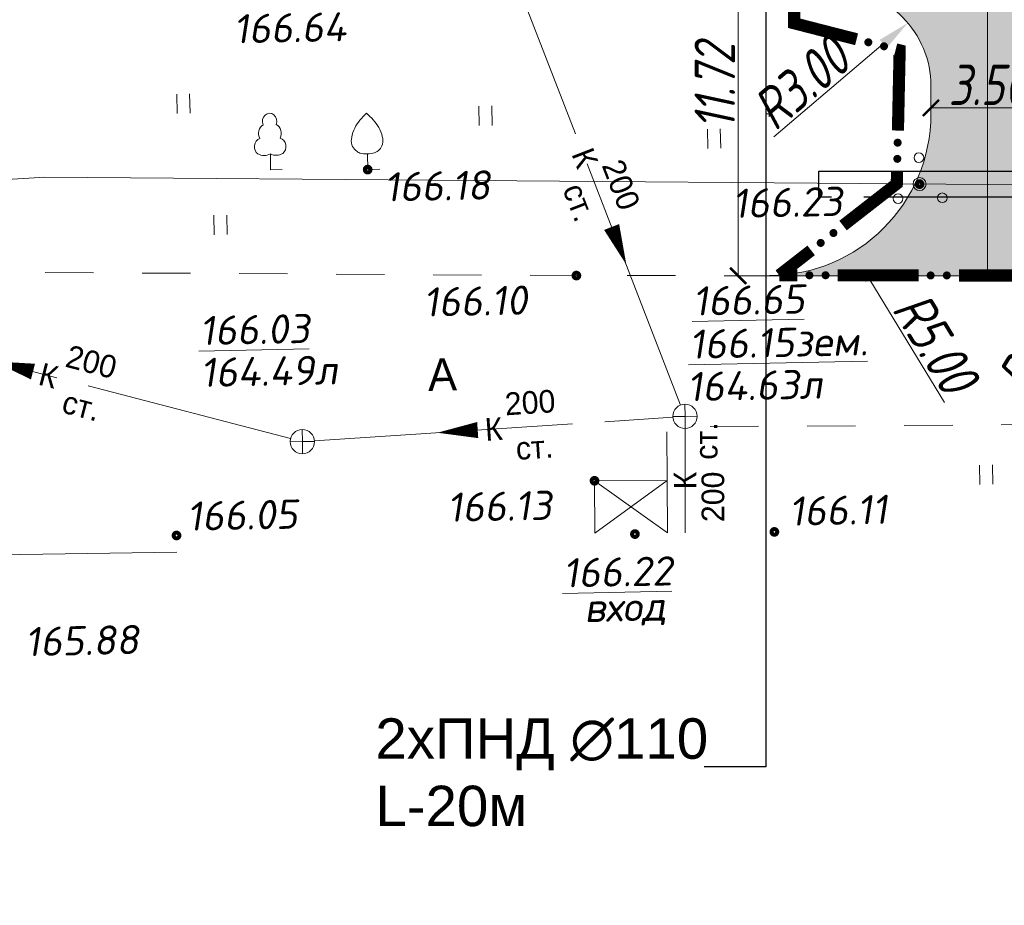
# Model space of a CAD drawing. Header units: millimetres. Extents: x 523431 to 527346, y -48565 to -47721.
# Tile 139 of 221: x 525981 to 526042, y -48455 to -48400. Entities that reach past the tile are written whole.
import ezdxf
from ezdxf import colors
from ezdxf.entities.mleader import LeaderData, LeaderLine
from ezdxf.enums import TextEntityAlignment as Align
from ezdxf.math import Vec2, Vec3

# ---------------------------------------------------------------- set-up
doc = ezdxf.new("R2010")
doc.units = ezdxf.units.MM
for name, pattern in [('LU024', [3, 1.5, -1.5]), ('LU197', [9, 8, -1]), ('осевая', [50.800000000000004, 31.75, -6.35, 6.35, -6.35])]:
    doc.linetypes.add(name, pattern=pattern)
doc.layers.get('Defpoints').update_dxf_attribs({"color": 140})
for name, color, linetype, lineweight in [('02 План', 7, 'Continuous', 25), ('ELEKTROSET_', 6, 'LU1191', 9), ('KANALIZACIA', 1, 'LU197', 13), ('OTMETKI', 7, 'Continuous', 13), ('SWAZ_', 1, 'LU133', 9), ('TEXT', 7, 'Continuous', 13), ('TOPOGRAFIA', 7, 'Continuous', 13), ('ГП ГП', 10, 'ОПС_W2', 30), ('ГП Размеры', 10, 'ОПС_W2', 30), ('электрика', 1, 'Continuous', 40)]:
    doc.layers.add(name, color=color, linetype=linetype, lineweight=lineweight)
doc.layers.add('A_GRANIC', color=7, linetype='Continuous')
doc.layers.add('ГП СЕТИ', color=7, linetype='Continuous')
doc.styles.add('SIMPLEX_K', font='txt')
doc.styles.add('Standard_k', font='simplex.shx', dxfattribs={"oblique": 10})
doc.styles.add('Мой', font='isocpeui.ttf', dxfattribs={"width": 0.8, "height": 1.25})
doc.styles.add('ОПС', font='arial.ttf')
doc.styles.add('СГЕНЕРИР_СТИЛЬ_1', font='times.ttf')
doc.linetypes.add('LU1191', pattern='A,1,-2,0.29,[131,ltypeshp01.shx,S=1.3,R=180,X=0.9229999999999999,Y=0.65],0.29,[131,ltypeshp01.shx,S=1.3,R=180,X=1.3,Y=0.65],5,[131,ltypeshp01.shx,S=1.3,R=0,X=-1.3,Y=-0.65],0.58,[131,ltypeshp01.shx,S=1.3,R=0,X=-1.3,Y=-0.65],-2,3', length=14.16)
doc.linetypes.add('LU133', pattern='A,6,[133,ltypeshp.shx,S=0.25,R=0,X=-3,Y=0],-2', length=8)
doc.linetypes.add('ОПС_W2', pattern='A,10,-0.5,["W2",ОПС,S=1,R=0,X=0,Y=-0.5],-2.5', length=13)
doc.dimstyles.new('мой', dxfattribs={"dimtxt": 1.25, "dimasz": 0.5, "dimexe": 0.18, "dimexo": 0.0625, "dimgap": 0.09, "dimtad": 1, "dimzin": 0, "dimdsep": 46, "dimtxsty": 'Мой', "dimblk": 'ARCHTICK', "dimcen": 0.09, "dimclrd": 5, "dimclre": 5, "dimclrt": 5, "dimadec": 0, "dimazin": 0, "dimtfac": 1, "dimtofl": 0, "dimtmove": 1, "dimatfit": 3, "dimfxl": 0, "dimtolj": 1, "dimtzin": 0, "dimlwd": 15, "dimlwe": 15, "dimarcsym": 0})

# ---------------------------------------------------------------- blocks, each defined once
blk = doc.blocks.new('Pk_blok')
at = {"color": 0, "linetype": 'Continuous', "lineweight": 13, "const_width": 0.25}
blk.add_lwpolyline([(-0.175, 0, 1), (0.175, 0, 1)], format="xyb", close=True, dxfattribs=at)
blk = doc.blocks.new('KK_blok')
at = {"color": 0, "linetype": 'Continuous', "lineweight": 13}
for q in [(4.592273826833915e-17, 0.75), (-0.75, 9.18454765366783e-17), (-1.377682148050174e-16, -0.75), (0.75, -1.836909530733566e-16)]:
    blk.add_line((0, 0), q, dxfattribs=at)
blk.add_circle((0, 0), 0.75, dxfattribs=at)
blk = doc.blocks.new('U3882')
at = {"layer": 'TOPOGRAFIA'}
blk.add_lwpolyline([(0, 0.9794138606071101), (0, 0), (0.7625562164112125, 0.00207088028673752)], dxfattribs=at)
blk.add_open_spline([(0, 3.4902818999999), (0.1413497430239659, 3.350951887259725), (0.4180826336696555, 3.078173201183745), (0.7648066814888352, 2.59542138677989), (0.9660154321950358, 2.077771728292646), (0.9982355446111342, 1.560509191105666), (0.7743433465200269, 1.193416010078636), (0.419890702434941, 0.9897153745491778), (0.0006247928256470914, 0.9742393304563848), (-0.4124746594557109, 0.986662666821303), (-0.7599777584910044, 1.193398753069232), (-1.001415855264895, 1.549069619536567), (-0.9650760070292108, 2.07852754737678), (-0.7650761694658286, 2.595204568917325), (-0.4180123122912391, 3.078229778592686), (-0.1413259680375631, 3.350971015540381), (0, 3.4902818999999)], degree=3, knots=[0, 0, 0, 0, 0.6056083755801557, 1.185653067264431, 1.776143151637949, 2.240838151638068, 2.64244907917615, 2.990040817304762, 3.470374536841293, 3.950708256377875, 4.268678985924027, 4.696621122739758, 5.161316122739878, 5.751806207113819, 6.331850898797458, 6.937459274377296, 6.937459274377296, 6.937459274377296, 6.937459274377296], dxfattribs=at)
blk = doc.blocks.new('U388')
at = {"layer": 'TOPOGRAFIA'}
for p, q in [((0, 0.9806231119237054), (0, 0)), ((0, 0), (0.7200000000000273, 0.002031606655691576))]:
    blk.add_line(p, q, dxfattribs=at)
for centre, major_axis, ratio, start_param, end_param in [((0, 3.004683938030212), (4.160164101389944e-16, 0.4953160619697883), 0.9000000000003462, 4.281298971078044, 8.285071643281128), ((-0.1460103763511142, 2.251308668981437), (-4.133707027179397e-14, 0.617547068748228), 0.8999999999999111, 0.4847449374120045, 2.084744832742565), ((0.1460103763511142, 2.251308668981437), (4.128832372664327e-14, 0.6175470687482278), 0.8999999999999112, 4.19844047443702, 5.798440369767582), ((-0.4977695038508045, 1.437670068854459), (1.712278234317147e-12, 0.5307801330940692), 0.8999999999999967, 0.2804679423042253, 2.547920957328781), ((0.4977695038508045, 1.437670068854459), (-1.712874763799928e-12, 0.5307801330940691), 0.8999999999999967, 3.735264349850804, 6.00271736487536), ((-0.3662926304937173, 1.884971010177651), (1.42535125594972e-12, 0.991709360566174), 0.9000000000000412, 2.678506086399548, 3.564479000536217), ((0.3662926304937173, 1.884971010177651), (-1.427068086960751e-12, 0.9917093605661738), 0.9000000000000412, 2.718706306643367, 3.604679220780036)]:
    blk.add_ellipse(centre, major_axis=major_axis, ratio=ratio, start_param=start_param, end_param=end_param, dxfattribs=at)
blk = doc.blocks.new('U394')
for centre, radius in [((-0.007333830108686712, 1.633033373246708), 0.3), ((0, 0), 0.4), ((-1.344137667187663, -0.8689467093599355), 0.3), ((1.388695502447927, -0.8773993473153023), 0.3)]:
    blk.add_circle(centre, radius)
blk = doc.blocks.new('U401t')
at = {"layer": 'TOPOGRAFIA'}
for p, q in [((-0.4000000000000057, 0), (-0.4000000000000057, 1.199999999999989)), ((0.4000000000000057, 0), (0.4000000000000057, 1.199999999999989))]:
    blk.add_line(p, q, dxfattribs=at)
blk = doc.blocks.new('_ArchTick')
at = {"color": 0, "linetype": 'ByBlock', "const_width": 0.15}
blk.add_lwpolyline([(-0.5, -0.5), (0.5, 0.5)], dxfattribs=at)
blk = doc.blocks.new('*D59')
at = {"layer": 'Defpoints', "color": 0, "linetype": 'ByBlock', "transparency": 16777216}
for p in [(42.76583060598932, 18.00581616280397), (39.26583060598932, 17.60295186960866), (39.26583060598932, 16.99544472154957)]:
    blk.add_point(p, dxfattribs=at)
at = {"layer": 'ГП Размеры', "color": 5, "linetype": 'Continuous', "lineweight": 15, "transparency": 16777216}
for p, q in [((42.76583060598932, 17.94331616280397), (42.76583060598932, 16.81544472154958)), ((39.26583060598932, 17.54045186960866), (39.26583060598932, 16.81544472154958)), ((42.76583060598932, 16.99544472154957), (39.26583060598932, 16.99544472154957))]:
    blk.add_line(p, q, dxfattribs=at)
at = {"layer": 'ГП Размеры', "color": 5, "linetype": 'ByBlock', "lineweight": 15, "transparency": 16777216, "xscale": 0.5, "yscale": 0.5, "zscale": 0.5, "rotation": 180}
blk.add_blockref('_ArchTick', (39.26583060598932, 16.99544472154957), dxfattribs=at)
at = {"layer": 'ГП Размеры', "color": 5, "linetype": 'ByBlock', "lineweight": 15, "transparency": 16777216, "xscale": 0.5, "yscale": 0.5, "zscale": 0.5}
blk.add_blockref('_ArchTick', (42.76583060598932, 16.99544472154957), dxfattribs=at)
at = {"layer": 'ГП Размеры', "color": 5, "linetype": 'ByBlock', "lineweight": 0, "transparency": 16777216, "insert": (41.01583060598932, 17.71044472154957), "char_height": 1.25, "attachment_point": 5, "style": 'Мой'}
blk.add_mtext('\\A1;3.50', dxfattribs=at)
blk = doc.blocks.new('*D60')
at = {"layer": 'Defpoints', "color": 0, "linetype": 'ByBlock', "transparency": 16777216}
for p in [(39.26583060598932, 23.52967814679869), (33.3047708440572, 11.8052554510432), (40.50462354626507, 11.80525545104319)]:
    blk.add_point(p, dxfattribs=at)
at = {"layer": 'ГП Размеры', "color": 5, "linetype": 'Continuous', "lineweight": 15, "transparency": 16777216}
for p, q in [((39.20333060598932, 23.52967814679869), (33.12477084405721, 23.52967814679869)), ((33.30477084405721, 23.52967814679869), (33.3047708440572, 11.8052554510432)), ((40.44212354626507, 11.80525545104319), (33.1247708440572, 11.8052554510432))]:
    blk.add_line(p, q, dxfattribs=at)
at = {"layer": 'ГП Размеры', "color": 5, "linetype": 'ByBlock', "lineweight": 15, "transparency": 16777216, "xscale": 0.5, "yscale": 0.5, "zscale": 0.5}
for p, rotation in [((33.30477084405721, 23.52967814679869), 90), ((33.3047708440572, 11.8052554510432), 270)]:
    blk.add_blockref('_ArchTick', p, dxfattribs=dict(at, rotation=rotation))
at = {"layer": 'ГП Размеры', "color": 5, "linetype": 'ByBlock', "lineweight": 0, "transparency": 16777216, "insert": (32.58172160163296, 17.66746679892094), "char_height": 1.25, "attachment_point": 5, "rotation": 90, "style": 'Мой'}
blk.add_mtext('\\A1;11.72', dxfattribs=at)
blk = doc.blocks.new('*U52')
at = {"layer": 'A_GRANIC', "linetype": 'Continuous', "lineweight": 0, "ltscale": 0.5}
for points in [[(213745.8173150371, 189785.20040745, 1), (213746.0673072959, 189785.1984400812, 1)], [(213746.3172995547, 189785.1964727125, 1), (213746.5672918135, 189785.1945053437, 1)], [(213749.5671989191, 189785.1708969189, 1), (213749.8171911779, 189785.1689295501, 1)], [(213750.0671834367, 189785.1669621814, 1), (213750.3171756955, 189785.1649948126, 1)], [(213753.3170828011, 189785.1413863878, 1), (213753.5670750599, 189785.139419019, 1)], [(213753.8170673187, 189785.1374516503, 1), (213754.0670595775, 189785.1354842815, 1)], [(213757.7076182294, 189784.7318589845, 1), (213757.709138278, 189784.4818636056, 1)], [(213757.7106583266, 189784.2318682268, 1), (213757.7121783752, 189783.9818728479, 1)], [(213733.1340406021, 189783.7325866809, 1), (213733.3840202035, 189783.735780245, 1)], [(213733.633999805, 189783.7389738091, 1), (213733.8839794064, 189783.7421673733, 1)], [(213737.8390067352, 189783.8187801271, 1), (213738.088999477, 189783.8168751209, 1)], [(213738.3389922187, 189783.8149701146, 1), (213738.5889849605, 189783.8130651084, 1)], [(213741.5888978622, 189783.7902050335, 1), (213741.8388906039, 189783.7883000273, 1)], [(213742.0888833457, 189783.786395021, 1), (213742.3388760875, 189783.7844900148, 1)], [(213757.7304189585, 189780.9819283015, 1), (213757.7319390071, 189780.7319329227, 1)], [(213732.7567427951, 189780.4509608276, 1), (213732.7569204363, 189780.7009607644, 1)], [(213732.7563875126, 189779.9509609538, 1), (213732.7565651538, 189780.2009608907, 1)], [(213757.7334590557, 189780.4819375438, 1), (213757.7349791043, 189780.231942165, 1)], [(213757.7532196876, 189777.2319976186, 1), (213757.7547397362, 189776.9820022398, 1)], [(213732.7540781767, 189776.7009617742, 1), (213732.7542558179, 189776.9509617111, 1)], [(213757.7562597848, 189776.7320068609, 1), (213757.7577798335, 189776.4820114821, 1)], [(213732.7537228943, 189776.2009619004, 1), (213732.7539005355, 189776.4509618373, 1)], [(213732.7514135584, 189772.9509627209, 1), (213732.7515911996, 189773.2009626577, 1)], [(213757.7760204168, 189773.4820669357, 1), (213757.7775404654, 189773.2320715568, 1)], [(213757.779060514, 189772.982076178, 1), (213757.7805805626, 189772.7320807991, 1)], [(213732.7510582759, 189772.4509628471, 1), (213732.7512359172, 189772.700962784, 1)], [(213757.7988211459, 189769.7321362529, 1), (213757.8003411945, 189769.482140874, 1)], [(213732.7487489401, 189769.2009636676, 1), (213732.7489265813, 189769.4509636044, 1)], [(213757.8018612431, 189769.2321454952, 1), (213757.8033812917, 189768.9821501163, 1)], [(213732.7483936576, 189768.7009637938, 1), (213732.7485712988, 189768.9509637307, 1)], [(213757.821621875, 189765.98220557, 1), (213757.8231419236, 189765.7322101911, 1)], [(213732.7460843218, 189765.4509646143, 1), (213732.746261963, 189765.7009645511, 1)], [(213757.8246619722, 189765.4822148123, 1), (213757.8261820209, 189765.2322194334, 1)], [(213732.7457290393, 189764.9509647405, 1), (213732.7459066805, 189765.2009646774, 1)], [(213735.1590351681, 189763.5737947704, 1), (213734.9168745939, 189763.635909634, 1)], [(213735.6433563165, 189763.4495650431, 1), (213735.4011957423, 189763.5116799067, 1)], [(213745.235071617, 189763.0098766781, 1), (213744.9850762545, 189763.0083539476, 1)], [(213745.7350623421, 189763.0129221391, 1), (213745.4850669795, 189763.0113994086, 1)], [(213748.9850020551, 189763.0327176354, 1), (213748.7350066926, 189763.031194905, 1)], [(213749.4849927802, 189763.0357630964, 1), (213749.2349974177, 189763.034240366, 1)], [(213752.7349324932, 189763.0555585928, 1), (213752.4849371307, 189763.0540358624, 1)], [(213753.2349232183, 189763.0586040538, 1), (213752.9849278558, 189763.0570813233, 1)], [(213756.4848629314, 189763.0783995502, 1), (213756.2348675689, 189763.0768768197, 1)], [(213756.9848536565, 189763.0814450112, 1), (213756.7348582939, 189763.0799222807, 1)], [(213741.2572264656, 189762.6107765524, 1), (213741.252015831, 189762.3608308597, 1)], [(213741.2468051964, 189762.110885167, 1), (213741.2415945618, 189761.8609394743, 1)], [(213735.9426350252, 189760.3758524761, 1), (213735.94799877, 189760.62579493, 1)], [(213735.9319075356, 189759.8759675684, 1), (213735.9372712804, 189760.1259100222, 1)], [(213742.5877499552, 189759.4076608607, 1), (213742.7600646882, 189759.2265320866, 1)], [(213742.9323794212, 189759.0454033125, 1), (213743.1046941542, 189758.8642745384, 1)], [(213733.861598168, 189757.6312858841, 1), (213734.0588602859, 189757.7848686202, 1)], [(213733.4670739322, 189757.3241204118, 1), (213733.6643360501, 189757.4777031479, 1)], [(213733.3403910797, 189756.4010377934, 1), (213733.0903913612, 189756.4014129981, 1)], [(213733.8403905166, 189756.400287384, 1), (213733.5903907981, 189756.4006625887, 1)], [(213737.0903868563, 189756.3954097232, 1), (213736.8403871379, 189756.3957849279, 1)], [(213737.5903862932, 189756.3946593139, 1), (213737.3403865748, 189756.3950345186, 1)], [(213740.840382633, 189756.3897816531, 1), (213740.5903829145, 189756.3901568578, 1)], [(213741.3403820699, 189756.3890312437, 1), (213741.0903823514, 189756.3894064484, 1)], [(213744.5903784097, 189756.3841535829, 1), (213744.3403786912, 189756.3845287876, 1)], [(213745.0903778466, 189756.3834031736, 1), (213744.8403781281, 189756.3837783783, 1)]]:
    blk.add_hatch(color=256, dxfattribs=at).paths.add_polyline_path(points, flags=0)
for points in [[(213742.5888688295, 189783.7825850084, 0.375, 0.375, 0), (213745.3518332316, 189783.7615305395, 0.375, 0.375, 0), (213745.442326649, 189785.203358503, 0.375, 0.375, 0), (213745.5673227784, 189785.2023748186, 0, 0, 0)], [(213754.3170518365, 189785.1335169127, 0.375, 0.375, 0), (213757.7053381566, 189785.1068520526, 0.375, 0.375, 0), (213757.7060981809, 189784.9818543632, 0, 0, 0)], [(213732.7570980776, 189780.9509607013, 0.375, 0.375, 0), (213732.7590712, 189783.7277963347, 0.375, 0.375, 0), (213732.8840610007, 189783.7293931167, 0, 0, 0)], [(213734.1339590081, 189783.7453609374, 0.375, 0.375, 0), (213737.4640176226, 189783.7879034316, 0.375, 0.375, 0), (213737.4640176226, 189783.8216376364, 0.375, 0.375, 0), (213737.5890139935, 189783.8206851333, 0, 0, 0)], [(213757.8277020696, 189764.9822240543, 0.375, 0.375, 0), (213757.8392277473, 189763.0866490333, 0.375, 0.375, 0), (213757.2348490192, 189763.0829677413, 0, 0, 0)], [(213734.6747140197, 189763.6980244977, 0.375, 0.375, 0), (213732.7451904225, 189764.1929526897, 0.375, 0.375, 0), (213732.7455513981, 189764.7009648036, 0, 0, 0)], [(213735.9533625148, 189760.8757373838, 0.375, 0.375, 0), (213736.0065971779, 189763.3563927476, 0.375, 0.375, 0), (213735.8855168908, 189763.3874501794, 0, 0, 0)], [(213744.7350808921, 189763.0068312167, 0.375, 0.375, 0), (213741.2650424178, 189762.985695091, 0.375, 0.375, 0), (213741.2624371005, 189762.8607222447, 0, 0, 0)], [(213741.2363839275, 189761.6109937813, 0.375, 0.375, 0), (213741.2204138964, 189760.8449372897, 0.375, 0.375, 0), (213742.4154352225, 189759.5887896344, 0, 0, 0)], [(213734.2561224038, 189757.9384513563, 0.375, 0.375, 0), (213735.9180970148, 189759.2324180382, 0.375, 0.375, 0), (213735.9265437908, 189759.6260251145, 0, 0, 0)], [(213743.2770088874, 189758.683145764, 0.375, 0.375, 0), (213745.4653774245, 189756.3828403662, 0.375, 0.375, 0), (213745.3403775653, 189756.3830279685, 0, 0, 0)]]:
    blk.add_lwpolyline(points, format="xyseb", dxfattribs=at)
at = {"layer": 'A_GRANIC', "linetype": 'Continuous', "lineweight": 0, "ltscale": 0.5, "const_width": 0.375}
for points in [[(213746.8172840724, 189785.1925379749), (213749.3172066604, 189785.1728642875)], [(213750.5671679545, 189785.1630274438), (213753.0670905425, 189785.1433537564)], [(213738.8389777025, 189783.8111601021), (213741.3389051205, 189783.7921100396)], [(213757.713698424, 189783.7318774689), (213757.7288989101, 189781.2319236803)], [(213732.7544334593, 189777.200961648), (213732.7562098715, 189779.7009610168)], [(213757.7364991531, 189779.981946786), (213757.7516996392, 189777.4819929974)], [(213757.7592998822, 189776.2320161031), (213757.7745003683, 189773.7320623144)], [(213732.7517688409, 189773.4509625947), (213732.7535452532, 189775.9509619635)], [(213757.7821006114, 189772.4820854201), (213757.7973010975, 189769.9821316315)], [(213732.7491042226, 189769.7009635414), (213732.7508806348, 189772.2009629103)], [(213757.8049013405, 189768.7321547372), (213757.8201018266, 189766.2322009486)], [(213732.7464396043, 189765.9509644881), (213732.7482160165, 189768.4509638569)], [(213748.4850113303, 189763.0296721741), (213745.9850577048, 189763.0144448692)], [(213752.2349417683, 189763.0525131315), (213749.7349881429, 189763.0372858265)], [(213755.9848722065, 189763.0753540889), (213753.4849185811, 189763.0601267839)], [(213736.5903874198, 189756.3961601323), (213734.0903902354, 189756.399912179)], [(213740.3403831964, 189756.3905320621), (213737.840386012, 189756.3942841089)], [(213744.0903789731, 189756.3849039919), (213741.5903817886, 189756.3886560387)]]:
    blk.add_lwpolyline(points, dxfattribs=at)
at = {"layer": 'A_GRANIC', "linetype": 'Continuous', "lineweight": 0, "ltscale": 0.5, "flags": 128}
blk.add_lwpolyline([(213732.2835012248, 189756.4026239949, 0.375, 0.375, 0), (213733.2698118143, 189757.1705376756, 0, 0, 0)], format="xyseb", dxfattribs=at)
at = {"layer": 'A_GRANIC', "lineweight": 0, "ltscale": 0.5, "const_width": 0.375}
blk.add_lwpolyline([(213732.8403916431, 189756.4017882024), (213732.2835012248, 189756.4026239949)], dxfattribs=at)
blk = doc.blocks.new('*D64')
at = {"layer": 'Defpoints', "color": 0, "linetype": 'ByBlock', "transparency": 16777216}
for p in [(34.26583060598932, 16.81479052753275), (36.86083839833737, 12.54092406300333)]:
    blk.add_point(p, dxfattribs=at)
at = {"layer": 'ГП Размеры', "color": 5, "linetype": 'ByBlock', "lineweight": 15, "transparency": 16777216}
for p, q in [((34.17583060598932, 16.81479052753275), (34.35583060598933, 16.81479052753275)), ((34.26583060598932, 16.72479052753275), (34.26583060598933, 16.90479052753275))]:
    blk.add_line(p, q, dxfattribs=at)
at = {"layer": 'ГП Размеры', "color": 5, "linetype": 'Continuous', "lineweight": 15, "transparency": 16777216}
blk.add_line((39.68609415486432, 7.887849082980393), (37.37983995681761, 11.68615077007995), dxfattribs=at)
at = {"layer": 'ГП Размеры', "color": 5, "linetype": 'ByBlock', "transparency": 16777216}
blk.add_solid([(37.52230217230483, 11.77265102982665), (37.23737774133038, 11.59965051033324), (36.86083839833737, 12.54092406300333)], dxfattribs=at)
at = {"layer": 'ГП Размеры', "color": 5, "linetype": 'ByBlock', "lineweight": 0, "transparency": 16777216, "insert": (39.40363073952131, 9.73069939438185), "char_height": 1.25, "attachment_point": 5, "rotation": 301.2653018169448, "style": 'Мой'}
blk.add_mtext('\\A1;R5.00', dxfattribs=at)
blk = doc.blocks.new('*D65')
at = {"layer": 'Defpoints', "color": 0, "linetype": 'ByBlock', "transparency": 16777216}
for p in [(38.55182582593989, 19.62466316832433), (36.26594312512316, 17.68179408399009)]:
    blk.add_point(p, dxfattribs=at)
at = {"layer": 'ГП Размеры', "color": 5, "linetype": 'Continuous', "lineweight": 15, "transparency": 16777216}
blk.add_line((34.40398776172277, 16.09923890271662), (37.7898649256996, 18.97704014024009), dxfattribs=at)
at = {"layer": 'ГП Размеры', "color": 5, "linetype": 'ByBlock', "transparency": 16777216}
blk.add_solid([(37.68192775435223, 19.10403362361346), (37.89780209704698, 18.8500466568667), (38.55182582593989, 19.62466316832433)], dxfattribs=at)
at = {"layer": 'ГП Размеры', "color": 5, "linetype": 'ByBlock', "lineweight": 0, "transparency": 16777216, "insert": (35.2528954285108, 17.75913005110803), "char_height": 1.25, "attachment_point": 5, "rotation": 40.36262718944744, "style": 'Мой'}
blk.add_mtext('\\A1;R3.00', dxfattribs=at)
blk = doc.blocks.new('*D66')
at = {"layer": 'Defpoints', "color": 0, "linetype": 'ByBlock', "transparency": 16777216}
for p in [(47.76583060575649, 16.80460858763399), (45.16217740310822, 12.53600342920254)]:
    blk.add_point(p, dxfattribs=at)
at = {"layer": 'ГП Размеры', "color": 5, "linetype": 'ByBlock', "lineweight": 15, "transparency": 16777216}
for p, q in [((47.67583060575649, 16.80460858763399), (47.8558306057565, 16.80460858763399)), ((47.76583060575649, 16.714608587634), (47.76583060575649, 16.894608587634))]:
    blk.add_line(p, q, dxfattribs=at)
at = {"layer": 'ГП Размеры', "color": 5, "linetype": 'Continuous', "lineweight": 15, "transparency": 16777216}
blk.add_line((42.32750915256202, 7.888656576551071), (44.64144676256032, 11.68228239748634), dxfattribs=at)
at = {"layer": 'ГП Размеры', "color": 5, "linetype": 'ByBlock', "transparency": 16777216}
blk.add_solid([(44.49915992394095, 11.76907083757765), (44.78373360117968, 11.59549395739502), (45.16217740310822, 12.53600342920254)], dxfattribs=at)
at = {"layer": 'ГП Размеры', "color": 5, "linetype": 'ByBlock', "lineweight": 0, "transparency": 16777216, "insert": (42.61370209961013, 9.730931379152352), "char_height": 1.25, "attachment_point": 5, "rotation": 58.61872580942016, "style": 'Мой'}
blk.add_mtext('\\A1;R5.00', dxfattribs=at)
blk = doc.blocks.new('_None')
blk = doc.blocks.new('A$C2A594F0D')
at = {"layer": 'ГП ГП', "linetype": 'ByBlock', "lineweight": 0}
h = blk.add_hatch(color=253, dxfattribs=at)
h.dxf.hatch_style = 1
edge = h.paths.add_edge_path()
edge.add_line((48.96853774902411, 38.80290863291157), (36.96960808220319, 38.80075730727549))
edge.add_line((36.96960808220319, 38.80075730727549), (36.96746741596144, 28.02967814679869))
edge.add_line((36.96746741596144, 28.02967814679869), (39.26583060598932, 28.02967814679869))
edge.add_line((39.26583060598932, 28.02967814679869), (39.26583060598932, 23.52967814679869))
edge.add_line((39.26583060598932, 23.52967814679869), (35.76583060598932, 23.52967814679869))
edge.add_line((35.76583060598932, 23.52967814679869), (35.76583060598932, 20.68170593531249))
edge.add_line((35.76583060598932, 20.68170593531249), (36.26541407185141, 20.68179403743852))
edge.add_arc((36.26594312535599, 17.68179408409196), 2.999999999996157, -0.007437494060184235, 90.01010417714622, ccw=False)
edge.add_line((39.26594310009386, 17.68140465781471), (39.26583060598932, 16.81479052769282))
edge.add_arc((34.26583060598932, 16.81479052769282), 5, -89.95142051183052, 0, ccw=False)
edge.add_line((34.27006996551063, 11.81479232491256), (47.76658100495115, 11.80460864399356))
edge.add_arc((47.76583060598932, 16.80460858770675), 5.000000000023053, 180.0000000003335, 270.008598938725, ccw=False)
edge.add_line((42.76583060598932, 16.80460858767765), (42.76594444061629, 17.68385782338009))
edge.add_arc((45.76594441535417, 17.68346941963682), 2.999999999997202, 90.01010417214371, 179.9925820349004, ccw=False)
edge.add_line((45.76541536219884, 20.68346937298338), (48.96493673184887, 20.68385726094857))
edge.add_line((48.96493673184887, 20.68385726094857), (48.96853774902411, 38.80290863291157))
at = {"layer": 'ELEKTROSET_', "flags": 128}
blk.add_lwpolyline([(0.03686568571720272, 14.12602148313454), (11.86547395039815, 14.8598069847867), (51.66115429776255, 14.54921252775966, 0.3597034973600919), (66.10359062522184, 25.65898262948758), (66.14668439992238, 36.43898006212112), (65.94651652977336, 45.09638266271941)], format="xyb", dxfattribs=at)
at = {"layer": 'KANALIZACIA'}
for p, q in [((31.52670661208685, 7.808855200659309), (25.6056676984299, 23.09268681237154)), ((4.490446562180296, 10.66662958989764), (19.46462741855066, 6.773006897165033)), ((20.20175309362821, 6.703315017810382), (31.28798388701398, 7.434495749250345)), ((31.66281635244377, 7.084172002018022), (31.66833349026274, 3.860424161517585))]:
    blk.add_line(p, q, dxfattribs=at)
at = {"layer": 'KANALIZACIA', "linetype": 'Continuous'}
for points in [[(29.39131509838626, 13.31546440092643, 0.50000486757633, 0, 0), (29.84652703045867, 12.15128549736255, 0, 0, 0), (29.35489814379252, 13.40859871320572, 0, 0, 0)], [(11.49776300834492, 8.8445702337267, 0.50000486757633, 0, 0), (10.28797970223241, 9.159141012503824, 0, 0, 0), (11.59454567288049, 8.819404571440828, 0, 0, 0)], [(25.25021529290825, 7.036281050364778, 0.5000048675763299, 0, 0), (24.00291301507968, 6.95401653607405, 0, 0, 0), (25.34999947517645, 7.042862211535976, 0, 0, 0)]]:
    blk.add_lwpolyline(points, format="xyseb", dxfattribs=at)
at = {"layer": 'SWAZ_'}
blk.add_line((15.95123473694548, 3.261590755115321), (0.03686568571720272, 3.006609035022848), dxfattribs=at)
at = {"layer": 'TOPOGRAFIA', "linetype": 'Continuous'}
for p, q in [((28.86233041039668, 5.468398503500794), (31.11232017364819, 5.480424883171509)), ((28.87100508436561, 3.845472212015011), (28.86233041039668, 5.468398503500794)), ((28.86233041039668, 5.468398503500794), (31.12099484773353, 3.857498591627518)), ((28.87100508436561, 3.845472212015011), (31.11232017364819, 5.480424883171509)), ((31.12099484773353, 3.857498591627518), (31.11232017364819, 5.480424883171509))]:
    blk.add_line(p, q, dxfattribs=at)
at = {"layer": 'TOPOGRAFIA', "linetype": 'LU024', "flags": 128}
for points in [[(58.35931849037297, 11.30276550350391), (46.4664983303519, 11.80131470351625), (28.30226601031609, 11.81332110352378), (6.078748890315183, 11.94222062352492)], [(31.11232017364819, 5.480424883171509), (31.09307039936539, 7.135017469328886), (58.83930225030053, 7.304717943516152), (58.75085601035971, 4.005182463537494)]]:
    blk.add_lwpolyline(points, dxfattribs=at)
at = {"layer": 'ГП ГП', "linetype": 'ByBlock', "lineweight": 0, "flags": 128}
blk.add_lwpolyline([(48.96853774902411, 38.80290863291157), (36.96960808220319, 38.80075730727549), (36.96746741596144, 28.02967814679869), (39.26583060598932, 28.02967814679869), (39.26583060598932, 23.52967814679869), (35.76583060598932, 23.52967814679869), (35.76583060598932, 20.68170593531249), (36.26541407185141, 20.68179403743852, -0.4143032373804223), (39.26594310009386, 17.68140465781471), (39.26583060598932, 16.81479052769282, -0.4139652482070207), (34.27006996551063, 11.81479232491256), (47.76658100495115, 11.80460864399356, -0.4142575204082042), (42.76583060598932, 16.80460858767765), (42.76594444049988, 17.68385782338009, -0.4141239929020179), (45.76541536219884, 20.68346937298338), (48.96493673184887, 20.68385726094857)], format="xyb", close=True, dxfattribs=at)
at = {"layer": 'ГП ГП', "linetype": 'осевая', "lineweight": 20, "ltscale": 2, "flags": 128}
blk.add_lwpolyline([(41.01312896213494, 38.80148228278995), (41.01383894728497, 11.80924956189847)], dxfattribs=at)
at = {"layer": 'ГП СЕТИ', "linetype": 'ByBlock', "lineweight": 0}
blk.add_lwpolyline([(48.96853774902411, 38.80290863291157), (36.96960808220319, 38.80075730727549), (36.96746741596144, 28.02967814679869), (39.26583060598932, 28.02967814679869), (39.26583060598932, 23.52967814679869), (35.76583060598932, 23.52967814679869), (35.76583060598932, 20.68170593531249), (36.26541407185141, 20.68179403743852, -0.4143032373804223), (39.26594310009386, 17.68140465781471), (39.26583060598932, 16.81479052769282, -0.4139652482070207), (34.27006996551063, 11.81479232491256), (47.76658100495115, 11.80460864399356, -0.4142575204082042), (42.76583060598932, 16.80460858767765), (42.76594444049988, 17.68385782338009, -0.4141239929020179), (45.76541536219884, 20.68346937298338), (48.96493673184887, 20.68385726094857)], format="xyb", close=True, dxfattribs=at)
at = {"layer": 'ГП СЕТИ', "linetype": 'LU197', "lineweight": 30}
blk.add_lwpolyline([(35.80413663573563, 15.03857990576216), (45.18619765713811, 15.03857990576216), (45.18619765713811, 14.23939091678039), (35.80413663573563, 14.23939091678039)], close=True, dxfattribs=at)
at = {"layer": 'A_GRANIC', "linetype": 'ByBlock', "lineweight": 0}
blk.add_blockref('*U52', (-213697.7078426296, -189744.5782248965), dxfattribs=at)
at = {"layer": 'OTMETKI', "linetype": 'Continuous', "xscale": 0.50000486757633, "yscale": 0.50000486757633, "zscale": 0.50000486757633, "rotation": 1.173488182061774}
for p in [(21.84772689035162, 15.0908540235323), (38.91365933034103, 14.64225906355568), (28.30226601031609, 11.81332110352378), (28.86233041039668, 5.468398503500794), (30.11237073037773, 3.819636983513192), (34.42493821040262, 3.88697142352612), (15.93814657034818, 3.776345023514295)]:
    blk.add_blockref('Pk_blok', p, dxfattribs=at)
at = {"layer": 'TOPOGRAFIA', "xscale": 0.50000486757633, "yscale": 0.50000486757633, "zscale": 0.50000486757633, "rotation": 1.173488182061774}
for name, p in [('U401t', (16.15537762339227, 16.83138824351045)), ('U401t', (25.49700721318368, 16.45323164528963)), ('U388', (18.84770889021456, 15.08265445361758)), ('U3882', (21.84772689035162, 15.0908540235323)), ('U401t', (32.56539078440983, 15.74375530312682)), ('U394', (38.91365933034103, 14.64225906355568)), ('U401t', (17.30094934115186, 13.08184333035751)), ('U401t', (40.98254570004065, 5.356585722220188))]:
    blk.add_blockref(name, p, dxfattribs=at)
at = {"layer": 'TOPOGRAFIA', "linetype": 'Continuous', "xscale": 0.50000486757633, "yscale": 0.50000486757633, "zscale": 0.50000486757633, "rotation": 1.173488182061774}
for p in [(31.66217457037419, 7.459175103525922), (19.82756241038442, 6.678635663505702)]:
    blk.add_blockref('KK_blok', p, dxfattribs=at)
at = {"layer": 'KANALIZACIA', "linetype": 'Continuous', "lineweight": 13, "style": 'SIMPLEX_K'}
for rotation, p in [(291.1766368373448, (28.56618715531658, 15.45077100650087)), (345.4245807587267, (11.97753699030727, 8.719818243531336)), (3.773418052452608, (25.7448684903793, 7.068905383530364)), (90.09805618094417, (31.66557492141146, 5.472298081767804))]:
    blk.add_text('К', height=0.700006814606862, rotation=rotation, dxfattribs=at).set_placement(p, align=Align.MIDDLE)
for s, rotation, p in [('200', 291.1766368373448, (29.0784773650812, 15.22457452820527)), ('ст.', 291.1766368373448, (27.86471545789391, 14.48948799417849)), ('200', 345.4245807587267, (12.4604277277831, 9.00340710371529)), ('200', 3.773418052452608, (26.11393362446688, 7.490090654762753)), ('ст.', 345.4245807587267, (12.34781408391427, 7.588879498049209)), ('ст.', 90.09805618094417, (32.66583330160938, 6.116976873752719)), ('ст.', 3.773418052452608, (26.45234110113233, 6.112030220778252)), ('200', 90.09805618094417, (32.87524621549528, 4.190826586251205))]:
    blk.add_text(s, height=0.700006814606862, rotation=rotation, dxfattribs=at).set_placement(p)
at = {"layer": 'KANALIZACIA', "linetype": 'Continuous', "lineweight": 13, "style": 'Standard_k', "oblique": 10}
for s, p in [('164.49л', (16.68527320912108, 8.363655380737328)), ('164.63л', (31.73521187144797, 7.924595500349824))]:
    blk.add_text(s, height=0.9000087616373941, rotation=1.173488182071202, dxfattribs=at).set_placement(p)
at = {"layer": 'OTMETKI', "style": 'Standard_k', "oblique": 10}
for s, p in [('166.64', (17.68953485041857, 19.88974910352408)), ('166.18', (22.3496748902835, 15.0011140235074)), ('166.23', (33.11436489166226, 14.49149599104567)), ('166.10', (23.55963878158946, 11.44168497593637)), ('%%u166.65', (31.89199954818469, 11.47150713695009)), ('%%u166.03', (16.6402991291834, 10.55921618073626)), ('%%u166.15зем.', (31.78318531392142, 10.13667215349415)), ('166.13', (24.29622386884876, 5.096078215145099)), ('166.05', (16.24445831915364, 4.819663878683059)), ('166.11', (34.86749504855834, 4.974340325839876)), ('%%u166.22', (27.88245408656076, 3.066011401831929)), ('вход', (28.53653390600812, 1.996084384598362)), ('165.88', (11.24118212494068, 0.9398599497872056))]:
    blk.add_text(s, height=0.9000087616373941, rotation=1.173488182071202, dxfattribs=at).set_placement(p, align=Align.TOP_LEFT)
at = {"layer": 'TEXT', "style": 'SIMPLEX_K'}
blk.add_text('А', height=1.00000973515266, rotation=1.173488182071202, dxfattribs=at).set_placement((23.72245389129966, 8.246132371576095))
at = {"layer": 'ГП Размеры', "linetype": 'ByBlock', "lineweight": 0}
dim = blk.add_linear_dim(base=(33.3047708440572, 11.8052554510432), p1=(39.26583060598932, 23.52967814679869), p2=(40.50462354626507, 11.80525545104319), angle=90, dimstyle='мой', dxfattribs=at)
dim.commit()
dim.dimension.update_dxf_attribs({"geometry": '*D60', "text_midpoint": (32.58172160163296, 17.66746679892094)})
dim = blk.add_radius_dim(center=(36.26594312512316, 17.68179408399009), mpoint=(38.55182582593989, 19.62466316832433), dimstyle='мой', override={"dimasz": 1, "dimsah": 1}, dxfattribs=at)
dim.commit()
dim.dimension.update_dxf_attribs({"geometry": '*D65', "text_midpoint": (35.71594589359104, 17.21432800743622), "dimtype": 164})
dim = blk.add_linear_dim(base=(39.26583060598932, 16.99544472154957), p1=(42.76583060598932, 18.00581616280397), p2=(39.26583060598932, 17.60295186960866), dimstyle='мой', dxfattribs=at)
dim.commit()
dim.dimension.update_dxf_attribs({"geometry": '*D59', "text_midpoint": (41.01583060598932, 17.71044472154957)})
for center, mpoint, picture, middle in [((34.26583060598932, 16.81479052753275), (36.86083839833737, 12.54092406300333), '*D64', (39.40363073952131, 9.73069939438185)), ((47.76583060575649, 16.80460858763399), (45.16217740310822, 12.53600342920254), '*D66', (42.61370209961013, 9.730931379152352))]:
    dim = blk.add_radius_dim(center=center, mpoint=mpoint, dimstyle='мой', override={"dimasz": 1, "dimsah": 1}, dxfattribs=at)
    dim.commit()
    dim.dimension.update_dxf_attribs({"geometry": picture, "text_midpoint": middle})

msp = doc.modelspace()

# ---------------------------------------------------------------- block references
at = {"layer": '02 План', "ltscale": 0.15, "xscale": 2, "yscale": 2, "zscale": 2}
msp.add_blockref('A$C2A594F0D', (525958.990820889, -48439.79208229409), dxfattribs=at)

# ---------------------------------------------------------------- next in the draw order: leaders
at = {"layer": 'электрика', "color": 7, "lineweight": 0, "ltscale": 10}
ml = msp.add_multileader_mtext('Standard', dxfattribs=at)
ml.set_content('\\A1;{\\fArial|b0|i0|c204|p34;2хПНД ∅110 \\PL-20м}', color=7, style='СГЕНЕРИР_СТИЛЬ_1')
ml.set_leader_properties()
ml.set_arrow_properties(name='NONE')
ml.build(insert=Vec2(0, 0))
ml.multileader.update_dxf_attribs({"text_left_attachment_type": 6, "text_right_attachment_type": 6, "arrow_head_size": 2})
ctx = ml.context
ctx.base_point, ctx.char_height, ctx.arrow_head_size, ctx.landing_gap_size, ctx.plane_origin = Vec3(526003.1399402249, -48446.54757043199), 2.5, 2, 0.02, Vec3(525988.6299318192, -48428.07957288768)
ctx.left_attachment, ctx.right_attachment = 6, 6
notes = []
notes.append((ctx, [(1, (1, 1, 0), (526027.3108658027, -48446.54757043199), (-1, 0), 3.800093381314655, [(0, [(526027.3108658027, -48371.341531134)], 0, [])])]))
ctx.mtext.insert, ctx.mtext.width, ctx.mtext.defined_height, ctx.mtext.flow_direction = Vec3(526003.159940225, -48443.54757043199), 3.200995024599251e-12, 6.708903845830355, 5
ctx.mtext.has_bg_fill, ctx.mtext.bg_color, ctx.mtext.bg_scale_factor, ctx.mtext.bg_transparency, ctx.mtext.use_window_bg_color = 1, -1027028792, 1.5, 0, 1
for ctx, leaders in notes:
    for number, flags, end, landing, length, lines in leaders:
        leader = LeaderData()
        leader.index, (leader.has_last_leader_line, leader.has_dogleg_vector, leader.attachment_direction) = number, flags
        leader.last_leader_point, leader.dogleg_vector, leader.dogleg_length = Vec3(end), Vec3(landing), length
        for number, points, colour, breaks in lines:
            line = LeaderLine()
            line.index, line.vertices, line.color, line.breaks = number, Vec3.list(points), colors.encode_raw_color(colour), breaks
            leader.lines.append(line)
        ctx.leaders.append(leader)

doc.saveas('drawing.dxf')
